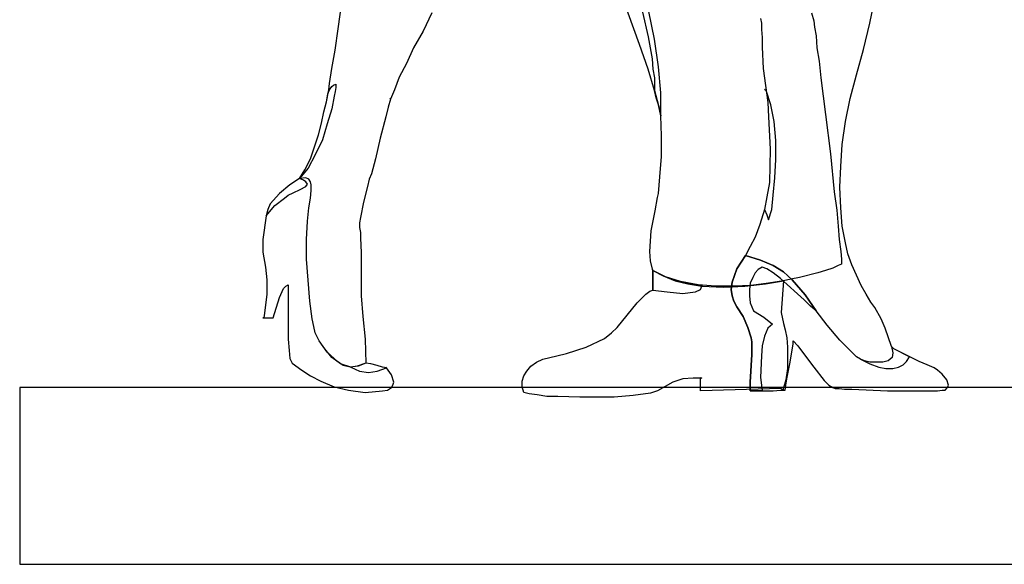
# Model space of a CAD drawing. Extents: x 0 to 10.6, y 0 to 13.5.
# Tile 1 of 6: x 0 to 6.3, y 0 to 3.5. Entities that reach past the tile are written whole.
import ezdxf

# ---------------------------------------------------------------- set-up
doc = ezdxf.new("R2010")
doc.units = 0
doc.layers.add('CK_LEVEL_1', color=7, linetype='CONTINUOUS')

msp = doc.modelspace()

# ---------------------------------------------------------------- linework, layer by layer
at = {"layer": 'CK_LEVEL_1', "color": 2, "linetype": 'CONTINUOUS'}
for p, q in [((2.051099, 3.449112), (2.102121, 3.836882)), ((3.989949, 3.347068), (3.872598, 3.673611)), ((5.4747, 3.484828), (5.510416, 3.658304)), ((2.653163, 3.551157), (2.597038, 3.433806)), ((4.010358, 3.556259), (4.046074, 3.39809)), ((4.086892, 3.382783), (4.051176, 3.561362)), ((5.097134, 3.551157), (5.112441, 3.500135)), ((4.770591, 3.515441), (4.775694, 3.484828)), ((5.112441, 3.500135), (5.117543, 3.459317)), ((2.03069, 3.311352), (2.051099, 3.449112)), ((2.597038, 3.433806), (2.535811, 3.326659)), ((4.775694, 3.484828), (4.775694, 3.44401)), ((4.775694, 3.44401), (4.780796, 3.392988)), ((5.117543, 3.459317), (5.127748, 3.403192)), ((5.433882, 3.316454), (5.4747, 3.484828)), ((4.046074, 3.39809), (4.071585, 3.255227)), ((4.112403, 3.204205), (4.086892, 3.382783)), ((4.780796, 3.392988), (4.780796, 3.331761)), ((5.127748, 3.403192), (5.13285, 3.326659)), ((2.010281, 3.194), (2.03069, 3.311352)), ((2.535811, 3.326659), (2.489891, 3.224614)), ((4.046074, 3.188898), (3.989949, 3.347068)), ((4.780796, 3.331761), (4.785898, 3.194)), ((5.13285, 3.326659), (5.148157, 3.239921)), ((5.387962, 3.153183), (5.433882, 3.316454)), ((4.071585, 3.255227), (4.076687, 3.188898)), ((5.148157, 3.239921), (5.158361, 3.132774)), ((1.994974, 3.097058), (2.010281, 3.194)), ((2.489891, 3.224614), (2.443971, 3.137876)), ((4.086892, 3.051138), (4.046074, 3.188898)), ((4.076687, 3.188898), (4.086892, 3.132774)), ((4.127709, 3.035831), (4.112403, 3.204205)), ((4.785898, 3.194), (4.816511, 2.974604)), ((2.443971, 3.137876), (2.413358, 3.05624)), ((4.086892, 3.132774), (4.086892, 3.051138)), ((5.158361, 3.132774), (5.188975, 2.898071)), ((5.347144, 3.000115), (5.387962, 3.153183)), ((1.974565, 2.979706), (1.989872, 3.05624)), ((1.98477, 3.030729), (1.994974, 3.05624)), ((1.989872, 3.05624), (1.994974, 3.097058)), ((1.994974, 3.05624), (2.010281, 3.076649)), ((2.010281, 3.076649), (2.020486, 3.086853)), ((2.020486, 3.086853), (2.035792, 3.091956)), ((2.03069, 3.046036), (2.025588, 3.015422)), ((2.035792, 3.071547), (2.03069, 3.046036)), ((2.035792, 3.091956), (2.035792, 3.071547)), ((2.413358, 3.05624), (2.387847, 2.995013)), ((4.097096, 3.005218), (4.086892, 3.051138)), ((4.086892, 3.051138), (4.122607, 2.923582)), ((4.796102, 3.061342), (4.806307, 3.051138)), ((4.806307, 3.051138), (4.816511, 2.974604)), ((4.83692, 2.959298), (4.806307, 3.051138)), ((1.959259, 2.913377), (1.974565, 2.979706)), ((1.959259, 2.913377), (1.974565, 2.979706)), ((1.974565, 2.979706), (1.98477, 3.030729)), ((2.025588, 3.015422), (2.010281, 2.933786)), ((2.387847, 2.995013), (2.37254, 2.943991)), ((2.382744, 3.005218), (2.387847, 2.995013)), ((4.112403, 2.959298), (4.097096, 3.005218)), ((4.127709, 2.887866), (4.127709, 3.035831)), ((5.316531, 2.852151), (5.347144, 3.000115)), ((2.010281, 2.933786), (1.979668, 2.836844)), ((2.37254, 2.943991), (2.357233, 2.882764)), ((4.127709, 2.887866), (4.112403, 2.959298)), ((4.122607, 2.923582), (4.127709, 2.887866)), ((4.816511, 2.974604), (4.821614, 2.882764)), ((4.816511, 2.974604), (4.821614, 2.882764)), ((4.857329, 2.852151), (4.83692, 2.959298)), ((1.943952, 2.841946), (1.959259, 2.913377)), ((1.943952, 2.841946), (1.959259, 2.913377)), ((2.357233, 2.882764), (2.321518, 2.745004)), ((4.132812, 2.76031), (4.127709, 2.887866)), ((4.821614, 2.882764), (4.831818, 2.673572)), ((4.821614, 2.882764), (4.831818, 2.673572)), ((5.188975, 2.898071), (5.219588, 2.642959)), ((1.923543, 2.765413), (1.943952, 2.841946)), ((1.923543, 2.765413), (1.943952, 2.841946)), ((1.979668, 2.836844), (1.949054, 2.734799)), ((4.867534, 2.729697), (4.857329, 2.852151)), ((5.296122, 2.704186), (5.316531, 2.852151)), ((1.872521, 2.612345), (1.923543, 2.765413)), ((1.872521, 2.612345), (1.923543, 2.765413)), ((1.949054, 2.734799), (1.903134, 2.637857)), ((2.321518, 2.745004), (2.290904, 2.612345)), ((4.132812, 2.627652), (4.132812, 2.76031)), ((4.867534, 2.607243), (4.867534, 2.729697)), ((4.831818, 2.673572), (4.826716, 2.459278)), ((4.831818, 2.673572), (4.826716, 2.459278)), ((5.285917, 2.561323), (5.296122, 2.704186)), ((1.836805, 2.540914), (1.872521, 2.612345)), ((1.836805, 2.540914), (1.872521, 2.612345)), ((1.903134, 2.637857), (1.857214, 2.551119)), ((2.290904, 2.612345), (2.265393, 2.515403)), ((4.122607, 2.494994), (4.132812, 2.627652)), ((4.862432, 2.489892), (4.867534, 2.607243)), ((5.219588, 2.642959), (5.245099, 2.398051)), ((1.857214, 2.551119), (1.801089, 2.48479)), ((1.801089, 2.48479), (1.836805, 2.540914)), ((1.801089, 2.48479), (1.836805, 2.540914)), ((5.280815, 2.428665), (5.285917, 2.561323)), ((1.801089, 2.48479), (1.739862, 2.443972)), ((1.801089, 2.48479), (1.739862, 2.443972)), ((1.841907, 2.489892), (1.801089, 2.48479)), ((1.841907, 2.489892), (1.801089, 2.48479)), ((1.826601, 2.474585), (1.801089, 2.48479)), ((1.841907, 2.464381), (1.826601, 2.474585)), ((1.862316, 2.479687), (1.841907, 2.489892)), ((1.862316, 2.479687), (1.841907, 2.489892)), ((1.872521, 2.464381), (1.862316, 2.479687)), ((1.872521, 2.464381), (1.862316, 2.479687)), ((2.250086, 2.479687), (2.239882, 2.433767)), ((2.265393, 2.515403), (2.250086, 2.479687)), ((4.112403, 2.387847), (4.122607, 2.494994)), ((4.852227, 2.377643), (4.862432, 2.489892)), ((1.739862, 2.443972), (1.673533, 2.387847)), ((1.739862, 2.443972), (1.673533, 2.387847)), ((1.760271, 2.392949), (1.806192, 2.413358)), ((1.806192, 2.413358), (1.841907, 2.433767)), ((1.852112, 2.449074), (1.841907, 2.464381)), ((1.841907, 2.433767), (1.852112, 2.449074)), ((1.877623, 2.443972), (1.872521, 2.464381)), ((1.877623, 2.443972), (1.872521, 2.464381)), ((1.877623, 2.408256), (1.877623, 2.443972)), ((1.877623, 2.408256), (1.877623, 2.443972)), ((2.239882, 2.433767), (2.214371, 2.331722)), ((4.826716, 2.459278), (4.811409, 2.367438)), ((4.826716, 2.459278), (4.811409, 2.367438)), ((5.285917, 2.296007), (5.280815, 2.428665)), ((1.673533, 2.387847), (1.612307, 2.321518)), ((1.673533, 2.387847), (1.612307, 2.321518)), ((1.64292, 2.311313), (1.704147, 2.357234)), ((1.704147, 2.357234), (1.729658, 2.377643)), ((1.729658, 2.377643), (1.760271, 2.392949)), ((1.862316, 2.296007), (1.872521, 2.357234)), ((1.862316, 2.296007), (1.872521, 2.357234)), ((1.872521, 2.357234), (1.877623, 2.408256)), ((1.872521, 2.357234), (1.877623, 2.408256)), ((4.091994, 2.275598), (4.1073, 2.362336)), ((4.1073, 2.362336), (4.112403, 2.387847)), ((4.811409, 2.367438), (4.796102, 2.285802)), ((4.811409, 2.367438), (4.796102, 2.285802)), ((4.842023, 2.285802), (4.852227, 2.377643)), ((5.245099, 2.398051), (5.260406, 2.2807)), ((1.586795, 2.244984), (1.64292, 2.311313)), ((1.597, 2.285802), (1.586795, 2.244984)), ((1.597, 2.285802), (1.586795, 2.244984)), ((1.612307, 2.321518), (1.597, 2.285802)), ((1.612307, 2.321518), (1.597, 2.285802)), ((1.852112, 2.209269), (1.862316, 2.296007)), ((1.852112, 2.209269), (1.862316, 2.296007)), ((2.214371, 2.331722), (2.193962, 2.23478)), ((4.796102, 2.285802), (4.765489, 2.18886)), ((4.796102, 2.285802), (4.811409, 2.250087)), ((4.821614, 2.219473), (4.842023, 2.285802)), ((5.296122, 2.178655), (5.285917, 2.296007)), ((1.586795, 2.244984), (1.566386, 2.091917)), ((2.193962, 2.23478), (2.188859, 2.199064)), ((4.066483, 2.148042), (4.091994, 2.275598)), ((4.811409, 2.250087), (4.821614, 2.219473)), ((5.260406, 2.2807), (5.270611, 2.178655)), ((1.847009, 2.091917), (1.852112, 2.209269)), ((1.847009, 2.091917), (1.852112, 2.209269)), ((2.188859, 2.199064), (2.188859, 2.168451)), ((2.188859, 2.168451), (2.193962, 2.137837)), ((4.765489, 2.18886), (4.734876, 2.107224)), ((5.270611, 2.178655), (5.275713, 2.091917)), ((5.316531, 2.071508), (5.296122, 2.178655)), ((2.193962, 2.137837), (2.193962, 2.102122)), ((2.193962, 2.102122), (2.199064, 2.005179)), ((4.056278, 2.015384), (4.066483, 2.148042)), ((4.734876, 2.107224), (4.704262, 2.045997)), ((1.566386, 2.091917), (1.566386, 2.010281)), ((1.847009, 1.964361), (1.847009, 2.091917)), ((1.847009, 1.964361), (1.847009, 2.091917)), ((4.704262, 2.045997), (4.673649, 1.989873)), ((5.275713, 2.091917), (5.285917, 2.015384)), ((5.331837, 2.000077), (5.316531, 2.071508)), ((1.566386, 2.010281), (1.581693, 1.913339)), ((2.199064, 2.005179), (2.199064, 1.729658)), ((4.06138, 1.954157), (4.056278, 2.015384)), ((4.673649, 1.989873), (4.617524, 1.903134)), ((4.617524, 1.903134), (4.673649, 1.989873)), ((4.770591, 1.959259), (4.673649, 1.989873)), ((4.673649, 1.989873), (4.770591, 1.959259)), ((5.285917, 2.015384), (5.291019, 1.964361)), ((5.357349, 1.928646), (5.331837, 2.000077)), ((1.581693, 1.913339), (1.591898, 1.831703)), ((1.867418, 1.693943), (1.847009, 1.964361)), ((1.867418, 1.693943), (1.847009, 1.964361)), ((4.076687, 1.89293), (4.06138, 1.954157)), ((4.617524, 1.903134), (4.586911, 1.816396)), ((4.586911, 1.816396), (4.617524, 1.903134)), ((4.780796, 1.913339), (4.755285, 1.898032)), ((4.852227, 1.923543), (4.770591, 1.959259)), ((4.770591, 1.959259), (4.852227, 1.923543)), ((4.811409, 1.903134), (4.780796, 1.913339)), ((4.852227, 1.877623), (4.811409, 1.903134)), ((4.918556, 1.882726), (4.852227, 1.923543)), ((4.852227, 1.923543), (4.918556, 1.882726)), ((5.234895, 1.908237), (5.188975, 1.89293)), ((5.270611, 1.923543), (5.234895, 1.908237)), ((5.291019, 1.933748), (5.270611, 1.923543)), ((5.291019, 1.964361), (5.291019, 1.933748)), ((5.418575, 1.795988), (5.357349, 1.928646)), ((4.071585, 1.898032), (4.076687, 1.89293)), ((4.076687, 1.89293), (4.143016, 1.857214)), ((4.076687, 1.765374), (4.076687, 1.89293)), ((4.143016, 1.857214), (4.076687, 1.89293)), ((4.076687, 1.89293), (4.076687, 1.765374)), ((4.158323, 1.852112), (4.076687, 1.89293)), ((4.143016, 1.857214), (4.21955, 1.826601)), ((4.21955, 1.826601), (4.143016, 1.857214)), ((4.255265, 1.821499), (4.158323, 1.852112)), ((4.719569, 1.84701), (4.704262, 1.811294)), ((4.734876, 1.877623), (4.719569, 1.84701)), ((4.755285, 1.898032), (4.734876, 1.877623)), ((4.898147, 1.841908), (4.852227, 1.877623)), ((5.051214, 1.704147), (4.898147, 1.841908)), ((4.974681, 1.831703), (4.918556, 1.882726)), ((4.918556, 1.882726), (4.974681, 1.831703)), ((5.020601, 1.84701), (4.964476, 1.836805)), ((5.137952, 1.877623), (5.020601, 1.84701)), ((5.188975, 1.89293), (5.137952, 1.877623)), ((1.591898, 1.831703), (1.591898, 1.739863)), ((1.673533, 1.719454), (1.699045, 1.775579)), ((1.699045, 1.775579), (1.714351, 1.790885)), ((1.714351, 1.790885), (1.729658, 1.80109)), ((1.729658, 1.80109), (1.729658, 1.449035)), ((4.21955, 1.826601), (4.301185, 1.806192)), ((4.301185, 1.806192), (4.21955, 1.826601)), ((4.367515, 1.80109), (4.255265, 1.821499)), ((4.301185, 1.806192), (4.393026, 1.790885)), ((4.393026, 1.790885), (4.301185, 1.806192)), ((4.479764, 1.790885), (4.367515, 1.80109)), ((4.382821, 1.770476), (4.393026, 1.790885)), ((4.393026, 1.80109), (4.393026, 1.790885)), ((4.393026, 1.790885), (4.530786, 1.785783)), ((4.597115, 1.790885), (4.479764, 1.790885)), ((4.530786, 1.785783), (4.668547, 1.790885)), ((4.586911, 1.816396), (4.581809, 1.770476)), ((4.581809, 1.770476), (4.586911, 1.816396)), ((4.709364, 1.795988), (4.597115, 1.790885)), ((4.668547, 1.790885), (4.801205, 1.806192)), ((4.704262, 1.811294), (4.69916, 1.770476)), ((4.821614, 1.811294), (4.709364, 1.795988)), ((4.801205, 1.806192), (4.918556, 1.826601)), ((4.918556, 1.826601), (4.821614, 1.811294)), ((4.918556, 1.826601), (4.903249, 1.622511)), ((4.964476, 1.836805), (4.918556, 1.826601)), ((5.056317, 1.734761), (4.974681, 1.831703)), ((4.974681, 1.831703), (5.056317, 1.734761)), ((5.449189, 1.739863), (5.418575, 1.795988)), ((1.591898, 1.739863), (1.576591, 1.617409)), ((1.632716, 1.586796), (1.673533, 1.719454)), ((2.199064, 1.729658), (2.209268, 1.597)), ((3.974642, 1.683738), (4.030767, 1.739863)), ((4.030767, 1.739863), (4.056278, 1.760272)), ((4.056278, 1.760272), (4.076687, 1.765374)), ((4.076687, 1.765374), (4.168527, 1.75517)), ((4.168527, 1.75517), (4.270572, 1.744965)), ((4.270572, 1.744965), (4.316492, 1.750067)), ((4.316492, 1.750067), (4.352208, 1.75517)), ((4.352208, 1.75517), (4.382821, 1.770476)), ((4.581809, 1.770476), (4.586911, 1.729658)), ((4.586911, 1.729658), (4.581809, 1.770476)), ((4.586911, 1.729658), (4.597115, 1.693943)), ((4.597115, 1.693943), (4.586911, 1.729658)), ((4.69916, 1.770476), (4.69916, 1.729658)), ((4.69916, 1.729658), (4.704262, 1.683738)), ((5.127748, 1.632716), (5.056317, 1.734761)), ((5.056317, 1.734761), (5.127748, 1.632716)), ((5.479802, 1.688841), (5.449189, 1.739863)), ((1.882725, 1.581694), (1.867418, 1.693943)), ((1.882725, 1.581694), (1.867418, 1.693943)), ((3.847086, 1.525569), (3.974642, 1.683738)), ((4.597115, 1.693943), (4.617524, 1.658227)), ((4.617524, 1.658227), (4.597115, 1.693943)), ((4.617524, 1.658227), (4.658342, 1.597)), ((4.658342, 1.597), (4.617524, 1.658227)), ((4.704262, 1.683738), (4.724671, 1.632716)), ((5.092032, 1.663329), (5.051214, 1.704147)), ((5.127748, 1.632716), (5.092032, 1.663329)), ((5.505313, 1.653125), (5.479802, 1.688841)), ((5.546131, 1.581694), (5.505313, 1.653125)), ((1.571489, 1.586796), (1.566386, 1.586796)), ((1.566386, 1.586796), (1.632716, 1.586796)), ((1.576591, 1.617409), (1.571489, 1.586796)), ((2.209268, 1.597), (2.224575, 1.449035)), ((4.658342, 1.597), (4.688955, 1.525569)), ((4.688955, 1.525569), (4.658342, 1.597)), ((4.724671, 1.632716), (4.791, 1.591898)), ((4.791, 1.591898), (4.847125, 1.545978)), ((4.903249, 1.622511), (4.918556, 1.55108)), ((5.199179, 1.540876), (5.127748, 1.632716)), ((1.89293, 1.530671), (1.882725, 1.581694)), ((1.89293, 1.530671), (1.882725, 1.581694)), ((1.903134, 1.489853), (1.89293, 1.530671)), ((1.903134, 1.489853), (1.89293, 1.530671)), ((3.811371, 1.489853), (3.847086, 1.525569)), ((4.688955, 1.525569), (4.709364, 1.45924)), ((4.709364, 1.45924), (4.688955, 1.525569)), ((4.847125, 1.545978), (4.816511, 1.520467)), ((4.918556, 1.55108), (4.928761, 1.510262)), ((5.280815, 1.443933), (5.199179, 1.540876)), ((5.571642, 1.520467), (5.546131, 1.581694)), ((1.928645, 1.438831), (1.903134, 1.489853)), ((1.928645, 1.438831), (1.903134, 1.489853)), ((3.765451, 1.454138), (3.811371, 1.489853)), ((4.709364, 1.45924), (4.714467, 1.433729)), ((4.714467, 1.433729), (4.709364, 1.45924)), ((4.796102, 1.469444), (4.780796, 1.408217)), ((4.816511, 1.520467), (4.796102, 1.469444)), ((4.928761, 1.510262), (4.938965, 1.45924)), ((4.938965, 1.45924), (4.944067, 1.398013)), ((5.61246, 1.403115), (5.571642, 1.520467)), ((1.729658, 1.449035), (1.73476, 1.377604)), ((1.964361, 1.387809), (1.928645, 1.438831)), ((1.979668, 1.3674), (1.928645, 1.438831)), ((2.224575, 1.449035), (2.229677, 1.295968)), ((3.520543, 1.357195), (3.648099, 1.398013)), ((3.648099, 1.398013), (3.765451, 1.454138)), ((4.714467, 1.433729), (4.714467, 1.352093)), ((4.714467, 1.352093), (4.714467, 1.433729)), ((4.780796, 1.408217), (4.775694, 1.341888)), ((4.944067, 1.398013), (4.944067, 1.260253)), ((4.959374, 1.290866), (4.979783, 1.418422)), ((4.979783, 1.418422), (4.979783, 1.438831)), ((4.979783, 1.438831), (5.010396, 1.408217)), ((5.010396, 1.408217), (5.04101, 1.3674)), ((5.387962, 1.336786), (5.280815, 1.443933)), ((5.627767, 1.387809), (5.61246, 1.403115)), ((5.61246, 1.403115), (5.622665, 1.362297)), ((5.627767, 1.387809), (5.61246, 1.403115)), ((5.61246, 1.403115), (5.622665, 1.362297)), ((1.73476, 1.377604), (1.739862, 1.326582)), ((2.010281, 1.331684), (1.964361, 1.387809)), ((2.045997, 1.306173), (1.979668, 1.3674)), ((2.066406, 1.290866), (2.010281, 1.331684)), ((3.367476, 1.321479), (3.459316, 1.341888)), ((3.459316, 1.341888), (3.520543, 1.357195)), ((4.714467, 1.352093), (4.704262, 1.173515)), ((4.704262, 1.173515), (4.714467, 1.352093)), ((4.775694, 1.341888), (4.770591, 1.204128)), ((5.04101, 1.3674), (5.112441, 1.270457)), ((5.413473, 1.321479), (5.387962, 1.336786)), ((5.617563, 1.331684), (5.592051, 1.311275)), ((5.617563, 1.331684), (5.592051, 1.311275)), ((5.622665, 1.362297), (5.617563, 1.331684)), ((5.622665, 1.362297), (5.617563, 1.331684)), ((5.729812, 1.336786), (5.627767, 1.387809)), ((5.791039, 1.306173), (5.627767, 1.387809)), ((5.709403, 1.306173), (5.729812, 1.336786)), ((1.739862, 1.326582), (1.755169, 1.295968)), ((1.755169, 1.295968), (1.816396, 1.250048)), ((2.081712, 1.280662), (2.045997, 1.306173)), ((2.132735, 1.270457), (2.066406, 1.290866)), ((2.127633, 1.270457), (2.081712, 1.280662)), ((2.178655, 1.275559), (2.127633, 1.270457)), ((2.173553, 1.275559), (2.132735, 1.270457)), ((2.173553, 1.275559), (2.132735, 1.270457)), ((2.132735, 1.270457), (2.188859, 1.244946)), ((2.229677, 1.295968), (2.173553, 1.275559)), ((2.229677, 1.295968), (2.173553, 1.275559)), ((2.229677, 1.295968), (2.178655, 1.275559)), ((2.260291, 1.290866), (2.229677, 1.295968)), ((2.260291, 1.290866), (2.229677, 1.295968)), ((2.301109, 1.280662), (2.260291, 1.290866)), ((2.301109, 1.280662), (2.260291, 1.290866)), ((2.336824, 1.270457), (2.301109, 1.280662)), ((2.336824, 1.270457), (2.301109, 1.280662)), ((2.362335, 1.265355), (2.336824, 1.270457)), ((2.362335, 1.265355), (2.336824, 1.270457)), ((2.357233, 1.270457), (2.362335, 1.265355)), ((3.265431, 1.244946), (3.290943, 1.275559)), ((3.290943, 1.275559), (3.326658, 1.301071)), ((3.326658, 1.301071), (3.367476, 1.321479)), ((4.938965, 1.193924), (4.959374, 1.290866)), ((5.112441, 1.270457), (5.17877, 1.183719)), ((5.438984, 1.311275), (5.413473, 1.321479)), ((5.438984, 1.311275), (5.413473, 1.321479)), ((5.413473, 1.321479), (5.4747, 1.290866)), ((5.4747, 1.301071), (5.438984, 1.311275)), ((5.4747, 1.301071), (5.438984, 1.311275)), ((5.556336, 1.301071), (5.4747, 1.301071)), ((5.556336, 1.301071), (5.4747, 1.301071)), ((5.4747, 1.290866), (5.530825, 1.270457)), ((5.530825, 1.270457), (5.576745, 1.260253)), ((5.592051, 1.311275), (5.556336, 1.301071)), ((5.592051, 1.311275), (5.556336, 1.301071)), ((5.622665, 1.260253), (5.658381, 1.270457)), ((5.658381, 1.270457), (5.688994, 1.285764)), ((5.688994, 1.285764), (5.709403, 1.306173)), ((5.842061, 1.285764), (5.791039, 1.306173)), ((5.887981, 1.265355), (5.842061, 1.285764)), ((1.816396, 1.250048), (1.872521, 1.214332)), ((1.872521, 1.214332), (1.93885, 1.178617)), ((2.188859, 1.244946), (2.244984, 1.234741)), ((2.244984, 1.234741), (2.301109, 1.244946)), ((2.301109, 1.244946), (2.362335, 1.265355)), ((2.392949, 1.219435), (2.362335, 1.265355)), ((2.408256, 1.173515), (2.392949, 1.219435)), ((3.234818, 1.178617), (3.245022, 1.214332)), ((3.245022, 1.214332), (3.265431, 1.244946)), ((4.944067, 1.260253), (4.933863, 1.188821)), ((5.576745, 1.260253), (5.622665, 1.260253)), ((5.90839, 1.250048), (5.887981, 1.265355)), ((5.939004, 1.224537), (5.90839, 1.250048)), ((5.969617, 1.188821), (5.939004, 1.224537)), ((1.93885, 1.178617), (2.025588, 1.142901)), ((2.025588, 1.142901), (2.117428, 1.122492)), ((2.392949, 1.137799), (2.403153, 1.153106)), ((2.403153, 1.153106), (2.408256, 1.173515)), ((3.234818, 1.142901), (3.234818, 1.178617)), ((3.245022, 1.107186), (3.234818, 1.142901)), ((4.204243, 1.173515), (4.1073, 1.11739)), ((4.270572, 1.193924), (4.204243, 1.173515)), ((4.336901, 1.199026), (4.270572, 1.193924)), ((4.393026, 1.199026), (4.336901, 1.199026)), ((4.382821, 1.11739), (4.382821, 1.204128)), ((4.382821, 1.204128), (4.393026, 1.199026)), ((4.704262, 1.173515), (4.704262, 1.11739)), ((4.704262, 1.11739), (4.704262, 1.173515)), ((4.770591, 1.204128), (4.775694, 1.153106)), ((4.775694, 1.153106), (4.780796, 1.11739)), ((4.933863, 1.188821), (4.913454, 1.122492)), ((4.928761, 1.122492), (4.933863, 1.153106)), ((4.933863, 1.153106), (4.938965, 1.193924)), ((5.17877, 1.183719), (5.209384, 1.153106)), ((5.209384, 1.153106), (5.234895, 1.137799)), ((5.979821, 1.153106), (5.969617, 1.188821)), ((5.974719, 1.137799), (5.979821, 1.153106)), ((10.576937, 1.137799), (0, 1.137799)), ((0, 1.137799), (0, 0)), ((2.117428, 1.122492), (2.224575, 1.107186)), ((2.224575, 1.107186), (2.336824, 1.11739)), ((2.336824, 1.11739), (2.367438, 1.122492)), ((2.367438, 1.122492), (2.392949, 1.137799)), ((3.280738, 1.096981), (3.245022, 1.107186)), ((3.33176, 1.091879), (3.280738, 1.096981)), ((3.392987, 1.081674), (3.33176, 1.091879)), ((3.464419, 1.081674), (3.392987, 1.081674)), ((3.607281, 1.076572), (3.464419, 1.081674)), ((3.949131, 1.086777), (3.826677, 1.076572)), ((4.06138, 1.102083), (3.949131, 1.086777)), ((4.1073, 1.11739), (4.06138, 1.102083)), ((4.903249, 1.132697), (4.382821, 1.11739)), ((4.704262, 1.11739), (4.852227, 1.11739)), ((4.780796, 1.11739), (4.704262, 1.11739)), ((4.852227, 1.11739), (4.898147, 1.122492)), ((4.898147, 1.122492), (4.928761, 1.122492)), ((4.913454, 1.122492), (4.903249, 1.132697)), ((5.234895, 1.137799), (5.250202, 1.132697)), ((5.250202, 1.132697), (5.275713, 1.132697)), ((5.275713, 1.132697), (5.311428, 1.127594)), ((5.311428, 1.127594), (5.357349, 1.127594)), ((5.357349, 1.127594), (5.586949, 1.11739)), ((5.586949, 1.11739), (5.90839, 1.11739)), ((5.90839, 1.11739), (5.939004, 1.122492)), ((5.939004, 1.122492), (5.959413, 1.122492)), ((5.959413, 1.122492), (5.974719, 1.137799)), ((3.826677, 1.076572), (3.607281, 1.076572)), ((0, 0), (10.576937, 0))]:
    msp.add_line(p, q, dxfattribs=at)

doc.saveas('drawing.dxf')
